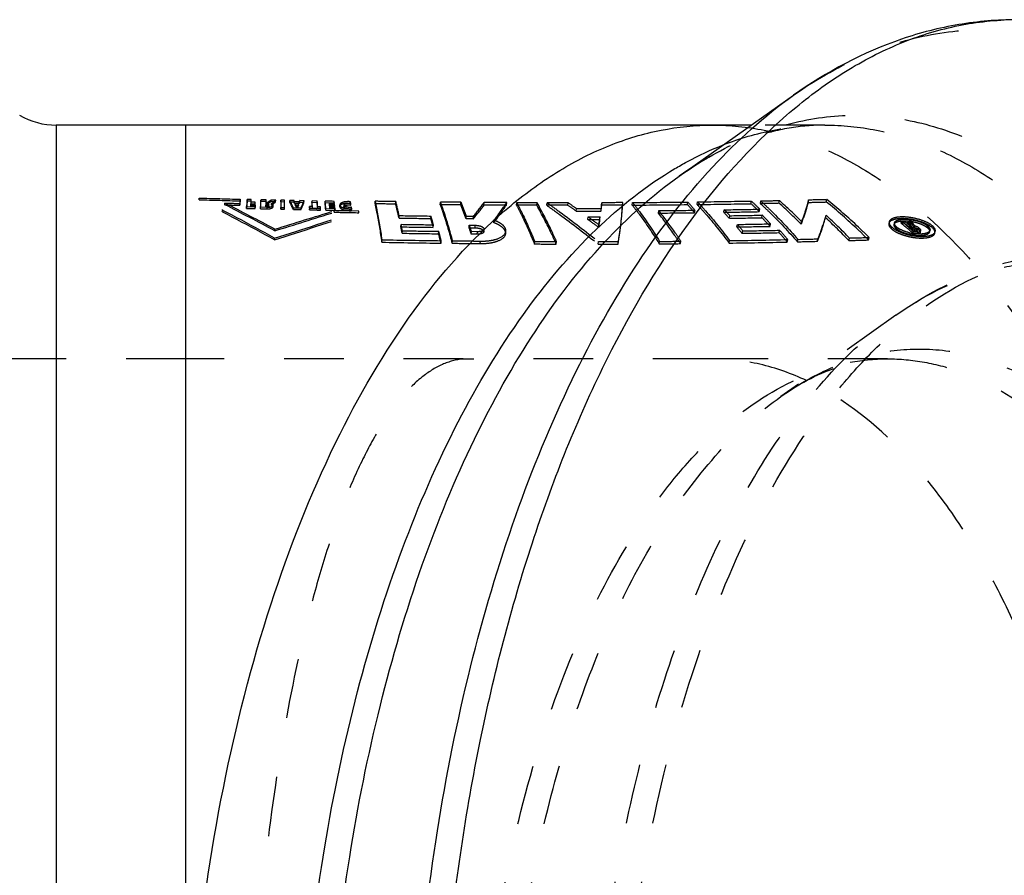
# Model space of a CAD drawing. Header units: millimetres. Extents: x 288 to 710, y 372 to 633.
# Tile 4 of 12: x 434 to 541, y 532 to 625. Entities that reach past the tile are written whole.
import ezdxf

# ---------------------------------------------------------------- set-up
doc = ezdxf.new("R2010")
doc.units = ezdxf.units.MM
doc.header["$LTSCALE"] = 65.185185
doc.linetypes.add('HIDDEN', pattern=[0.2, 0.1, -0.1])
doc.layers.add('KOERPER', color=7, linetype='CONTINUOUS')
doc.layers.add('KONST.EL_MIT_GEO', color=7, linetype='CONTINUOUS')

msp = doc.modelspace()

# ---------------------------------------------------------------- linework, layer by layer
at = {"layer": 'KOERPER', "color": 7, "linetype": 'Continuous'}
for p, q in [((505.87, 608.32), (518.34, 617.14)), ((513.74, 613.88), (437.89, 613.88)), ((452.02, 383.88), (452.02, 613.88))]:
    msp.add_line(p, q, dxfattribs=at)
at = {"layer": 'KOERPER', "color": 8, "linetype": 'HIDDEN'}
for p, q in [((521.75, 613.88), (513.74, 613.88)), ((452.02, 588.38), (429.98, 588.38)), ((528.6, 588.38), (509.52, 588.38))]:
    msp.add_line(p, q, dxfattribs=at)
for centre, radius, start, end in [((460.62, -8330.05), 8918.44, 89.860742, 90.055236), ((501.99, -6868.52), 7456.9, 89.942151, 90.151298)]:
    msp.add_arc(centre, radius, start, end, dxfattribs=at)
at = {"layer": 'KOERPER', "color": 7, "linetype": 'Continuous'}
msp.add_open_spline([(452.02, 498.88), (452.02, 506.37), (452.73, 521.14), (455.93, 542.56), (461.13, 562.35), (468.14, 579.77), (476.7, 594.21), (485.25, 603.66), (492.62, 609), (498.14, 611.8), (503.79, 613.5), (507.63, 613.88), (509.52, 613.88)], degree=3, knots=[0, 0, 0, 0, 0.161441, 0.318262, 0.46617, 0.601552, 0.721914, 0.8265, 0.873454, 0.917454, 0.959299, 1, 1, 1, 1], dxfattribs=at)
at = {"layer": 'KOERPER', "color": 8, "linetype": 'HIDDEN'}
for points, knots in [([(509.52, 613.88), (511.41, 613.88), (515.24, 613.5), (520.9, 611.8), (526.41, 609), (533.79, 603.66), (542.33, 594.21), (550.9, 579.77), (557.9, 562.35), (563.1, 542.56), (566.3, 521.14), (567.02, 506.37), (567.02, 498.88)], [0, 0, 0, 0, 0.040701, 0.082546, 0.126546, 0.1735, 0.278086, 0.398448, 0.53383, 0.681738, 0.838559, 1, 1, 1, 1]), ([(482.3, 588.36), (481.52, 588.3), (479.87, 587.84), (477.58, 586.35), (475.37, 584.09), (473.25, 581.07), (471.2, 577.31), (469.26, 572.83), (467.43, 567.66), (465.07, 559.55), (462.61, 548.01), (460.47, 532.76), (459.15, 516.17), (458.7, 498.88), (459.15, 481.59), (460.47, 465), (462.61, 449.76), (465.07, 438.21), (467.43, 430.11), (469.26, 424.94), (471.2, 420.46), (473.25, 416.7), (475.37, 413.68), (477.58, 411.41), (479.87, 409.92), (481.52, 409.47), (482.3, 409.4)], [0, 0, 0, 0, 0.012228, 0.026008, 0.042201, 0.06128, 0.083476, 0.10886, 0.137396, 0.168971, 0.240467, 0.321355, 0.408935, 0.5, 0.591065, 0.678645, 0.759533, 0.831029, 0.862604, 0.89114, 0.916524, 0.93872, 0.957799, 0.973992, 0.987772, 1, 1, 1, 1]), ([(519.76, 586.01), (518.14, 586.77), (514.79, 587.97), (511.25, 588.38), (509.52, 588.38)], [0, 0, 0, 0, 0.509425, 1, 1, 1, 1]), ([(550.79, 533.48), (549.49, 539.7), (547.01, 548.68), (542.44, 559.8), (538.65, 567.09), (534.45, 573.45), (528.66, 580.26), (523.45, 584.27), (519.76, 586.01)], [0, 0, 0, 0, 0.302894, 0.442712, 0.573381, 0.694325, 0.805429, 1, 1, 1, 1])]:
    msp.add_open_spline(points, degree=3, knots=knots, dxfattribs=at)
at = {"layer": 'KONST.EL_MIT_GEO', "color": 7, "linetype": 'Continuous'}
for p, q in [((518.34, 617.14), (518.34, 617.14)), ((437.89, 613.88), (437.89, 383.88))]:
    msp.add_line(p, q, dxfattribs=at)
at = {"layer": 'KONST.EL_MIT_GEO', "color": 8, "linetype": 'HIDDEN'}
for p, q in [((453.49, 605.74), (453.49, 605.92)), ((456.28, 605.19), (456.28, 605.37)), ((457.9, 605.14), (457.91, 605.33)), ((457.95, 605.61), (457.95, 605.8)), ((458.71, 605.59), (458.64, 604.8)), ((458.64, 604.8), (458.65, 604.99)), ((458.65, 604.99), (459.61, 604.96)), ((458.71, 605.59), (458.71, 605.78)), ((459.17, 605.77), (458.71, 605.78)), ((459.16, 605.58), (458.71, 605.59)), ((459.12, 604.97), (459.14, 605.47)), ((459.12, 605.15), (459.13, 605.3)), ((459.34, 605.14), (459.12, 605.15)), ((459.12, 604.97), (459.13, 605.11)), ((459.62, 604.95), (459.12, 604.97)), ((459.13, 605.3), (459.59, 605.28)), ((459.13, 605.11), (459.59, 605.1)), ((459.14, 605.47), (459.17, 605.77)), ((459.14, 605.28), (459.16, 605.58)), ((459.6, 605.46), (459.14, 605.47)), ((459.6, 605.27), (459.14, 605.28)), ((459.16, 605.58), (459.17, 605.77)), ((459.62, 605.14), (459.34, 605.14)), ((459.59, 605.1), (459.6, 605.46)), ((459.59, 605.28), (459.6, 605.46)), ((459.59, 605.1), (459.6, 605.27)), ((459.6, 604.78), (459.62, 605.14)), ((459.6, 604.78), (459.62, 604.95)), ((459.61, 604.96), (459.62, 605.14)), ((460.18, 604.76), (460.18, 604.95)), ((460.18, 604.95), (460.9, 604.93)), ((460.22, 605.55), (460.23, 605.74)), ((460.79, 605.54), (460.22, 605.55)), ((460.79, 605.72), (460.23, 605.74)), ((460.77, 604.92), (460.78, 605.43)), ((460.77, 605.11), (460.78, 605.25)), ((460.9, 605.1), (460.77, 605.11)), ((460.77, 605.07), (460.9, 605.06)), ((460.77, 604.92), (460.77, 605.07)), ((460.78, 605.43), (460.79, 605.72)), ((460.78, 605.24), (460.79, 605.54)), ((460.95, 605.42), (460.78, 605.43)), ((460.78, 605.25), (460.91, 605.25)), ((460.94, 605.24), (460.78, 605.24)), ((460.79, 605.54), (460.79, 605.72)), ((460.89, 604.74), (460.91, 605.25)), ((461.32, 605.53), (460.94, 605.24)), ((460.94, 605.24), (460.95, 605.42)), ((460.99, 605.45), (460.95, 605.42)), ((461.07, 605.52), (460.99, 605.45)), ((461.33, 605.71), (461.07, 605.52)), ((461.09, 604.99), (461.1, 605.17)), ((461.32, 605.53), (461.33, 605.71)), ((461.82, 605.51), (461.32, 605.53)), ((461.83, 605.7), (461.33, 605.71)), ((461.36, 605.34), (461.83, 605.7)), ((461.36, 605.16), (461.82, 605.51)), ((461.36, 605.16), (461.36, 605.34)), ((461.55, 604.97), (461.55, 605.16)), ((461.82, 605.51), (461.83, 605.7)), ((462.39, 605.5), (462.4, 605.69)), ((462.4, 605.69), (462.39, 604.89)), ((462.39, 605.5), (462.39, 604.71)), ((462.79, 605.49), (462.39, 605.5)), ((462.8, 605.68), (462.4, 605.69)), ((462.79, 605.49), (462.8, 605.68)), ((463.36, 605.48), (463.37, 605.66)), ((463.82, 605.47), (463.36, 605.48)), ((463.62, 605.66), (463.37, 605.66)), ((463.83, 605.65), (463.62, 605.66)), ((463.82, 605.47), (463.83, 605.65)), ((463.89, 605.34), (463.82, 605.47)), ((463.83, 605.64), (463.83, 605.65)), ((463.89, 605.52), (463.83, 605.64)), ((463.89, 605.34), (463.89, 605.52)), ((463.95, 605.52), (463.89, 605.52)), ((464.41, 605.33), (463.89, 605.34)), ((464.18, 605.52), (463.95, 605.52)), ((463.97, 605.16), (463.98, 605.35)), ((463.97, 605.16), (464.33, 605.16)), ((463.98, 605.35), (464.34, 605.34)), ((464, 605.31), (463.98, 605.35)), ((464.14, 605.03), (464.11, 605.1)), ((464.14, 604.84), (464.14, 605.03)), ((464.21, 605.02), (464.14, 605.03)), ((464.41, 605.51), (464.18, 605.52)), ((464.33, 605.16), (464.2, 604.84)), ((464.2, 604.84), (464.21, 605.02)), ((464.22, 605.06), (464.21, 605.02)), ((464.3, 605.24), (464.22, 605.06)), ((464.34, 605.34), (464.3, 605.24)), ((464.33, 605.16), (464.34, 605.34)), ((464.41, 605.33), (464.41, 605.51)), ((464.46, 605.45), (464.46, 605.64)), ((464.93, 605.63), (464.46, 605.64)), ((464.92, 605.44), (464.46, 605.45)), ((464.92, 605.44), (464.93, 605.63)), ((465.52, 604.81), (465.53, 605)), ((465.53, 605), (465.54, 604.82)), ((465.84, 604.99), (465.53, 605)), ((465.79, 605.42), (465.8, 605.61)), ((466.36, 605.41), (465.79, 605.42)), ((466.36, 605.6), (465.8, 605.61)), ((465.83, 604.8), (465.84, 604.99)), ((466.36, 605.41), (466.36, 605.6)), ((466.4, 604.79), (466.41, 604.98)), ((466.72, 604.97), (466.41, 604.98)), ((466.71, 604.79), (466.72, 604.97)), ((466.73, 604.79), (466.72, 604.97)), ((467.23, 605.4), (467.23, 605.58)), ((467.45, 605.58), (467.23, 605.58)), ((468.21, 605.38), (467.23, 605.4)), ((468, 605.57), (467.45, 605.58)), ((467.7, 605.21), (467.71, 605.4)), ((467.7, 605.21), (468.23, 605.2)), ((467.71, 605.09), (467.7, 605.21)), ((467.71, 605.4), (468.24, 605.39)), ((467.71, 605.39), (467.71, 605.4)), ((467.72, 605.27), (467.71, 605.39)), ((467.71, 605.09), (467.72, 605.27)), ((468.24, 605.07), (467.71, 605.09)), ((467.78, 605.27), (467.72, 605.27)), ((467.73, 604.91), (467.74, 605.1)), ((467.74, 605.1), (468.27, 605.08)), ((467.75, 604.95), (467.74, 605.1)), ((467.74, 604.76), (467.75, 604.95)), ((467.99, 604.94), (467.75, 604.95)), ((467.96, 605.27), (467.78, 605.27)), ((468.01, 605.26), (467.96, 605.27)), ((468.05, 604.94), (467.99, 604.94)), ((468.22, 605.56), (468, 605.57)), ((468.25, 605.26), (468.01, 605.26)), ((468.29, 604.94), (468.05, 604.94)), ((468.21, 605.38), (468.22, 605.56)), ((468.23, 605.2), (468.21, 605.38)), ((468.22, 605.54), (468.22, 605.56)), ((468.24, 605.39), (468.22, 605.54)), ((468.23, 605.2), (468.24, 605.39)), ((468.24, 605.07), (468.25, 605.26)), ((468.26, 604.9), (468.24, 605.07)), ((468.25, 605.24), (468.25, 605.26)), ((468.26, 605.22), (468.25, 605.24)), ((468.27, 605.08), (468.26, 605.22)), ((468.26, 604.9), (468.27, 605.08)), ((468.28, 604.75), (468.29, 604.94)), ((468.29, 604.92), (468.29, 604.94)), ((468.83, 605.18), (468.82, 605)), ((468.82, 604.98), (468.83, 605.16)), ((468.82, 605), (468.82, 604.98)), ((468.82, 604.98), (468.83, 604.96)), ((468.83, 605.18), (468.83, 605.16)), ((468.83, 605.16), (468.83, 605.15)), ((468.83, 604.96), (468.83, 605.15)), ((469.29, 605.17), (469.28, 604.95)), ((469.28, 604.97), (469.28, 604.98)), ((469.28, 604.95), (469.28, 604.97)), ((469.29, 605.15), (469.29, 605.17)), ((469.29, 605.14), (469.29, 605.15)), ((470, 605.33), (470.01, 605.52)), ((470.03, 605.16), (470, 605.33)), ((470.04, 605.34), (470.01, 605.52)), ((470.03, 605.16), (470.04, 605.34)), ((472.67, 605.3), (472.68, 605.57)), ((474.92, 605.26), (474.94, 605.54)), ((479.79, 605.2), (479.81, 605.48)), ((482.03, 605.18), (482.05, 605.46)), ((484.56, 605.16), (484.59, 605.44)), ((487.01, 605.14), (487.04, 605.42)), ((488.12, 605.14), (488.14, 605.42)), ((490.32, 605.13), (490.35, 605.41)), ((491.42, 605.13), (491.45, 605.41)), ((493.72, 605.13), (493.75, 605.41)), ((497.4, 605.14), (497.44, 605.41)), ((499.67, 605.15), (499.71, 605.42)), ((500.75, 605.15), (500.78, 605.43)), ((506.77, 605.21), (506.81, 605.49)), ((507.82, 605.22), (507.86, 605.5)), ((513.69, 605.31), (513.74, 605.59)), ((514.72, 605.33), (514.76, 605.61)), ((516.75, 605.38), (516.8, 605.65)), ((519.93, 605.45), (519.97, 605.73)), ((521.91, 605.5), (521.96, 605.78)), ((458.64, 604.8), (459.6, 604.78)), ((460.18, 604.76), (460.89, 604.74)), ((460.9, 604.92), (460.77, 604.92)), ((462.39, 604.71), (462.39, 604.89)), ((462.39, 604.89), (462.8, 604.88)), ((462.39, 604.71), (462.79, 604.7)), ((462.79, 604.7), (462.8, 604.88)), ((463.76, 604.67), (463.76, 604.86)), ((463.76, 604.86), (464.6, 604.84)), ((463.76, 604.67), (464.6, 604.66)), ((464.2, 604.84), (464.14, 604.84)), ((464.6, 604.66), (464.6, 604.84)), ((465.52, 604.81), (465.53, 604.63)), ((465.83, 604.8), (465.52, 604.81)), ((465.53, 604.63), (465.54, 604.82)), ((466.71, 604.79), (466.4, 604.79)), ((466.72, 604.61), (466.71, 604.79)), ((466.72, 604.61), (466.73, 604.79)), ((467.3, 604.6), (467.31, 604.78)), ((467.3, 604.6), (468.3, 604.58)), ((467.31, 604.78), (468.31, 604.76)), ((467.73, 604.91), (468.26, 604.9)), ((467.74, 604.76), (467.73, 604.91)), ((468.28, 604.75), (467.74, 604.76)), ((468.21, 604.37), (468.21, 604.55)), ((468.3, 604.55), (468.21, 604.55)), ((468.3, 604.58), (468.28, 604.75)), ((468.3, 604.84), (468.29, 604.92)), ((468.31, 604.76), (468.3, 604.84)), ((468.3, 604.58), (468.31, 604.76)), ((470.9, 604.5), (470.01, 604.52)), ((470.09, 604.73), (470.1, 604.92)), ((470.12, 604.55), (470.09, 604.73)), ((470.13, 604.73), (470.1, 604.92)), ((470.12, 604.55), (470.13, 604.73)), ((470.89, 604.32), (470.9, 604.5)), ((475.29, 603.73), (475.3, 604.01)), ((478.76, 603.69), (478.78, 603.96)), ((482.61, 603.64), (482.63, 603.92)), ((483.42, 603.91), (482.63, 603.92)), ((483.39, 603.64), (483.42, 603.91)), ((494.62, 604.5), (494.65, 604.78)), ((495.91, 603.59), (495.94, 603.86)), ((497.21, 603.59), (497.24, 603.87)), ((497.33, 604.51), (497.37, 604.79)), ((503.6, 604.28), (503.64, 604.56)), ((507.55, 604.33), (507.59, 604.6)), ((510.74, 604.37), (510.79, 604.64)), ((511.34, 603.72), (511.38, 603.99)), ((514.6, 604.44), (514.65, 604.71)), ((514.88, 603.78), (514.93, 604.06)), ((521.84, 603.77), (521.89, 604.05)), ((475.49, 602.78), (475.51, 603.05)), ((479.03, 602.73), (479.05, 603)), ((483.39, 603.64), (482.61, 603.64)), ((482.94, 602.69), (482.96, 602.96)), ((482.96, 602.96), (483.61, 602.95)), ((483.59, 602.68), (483.61, 602.95)), ((485.64, 603.23), (485.66, 603.5)), ((497.07, 602.74), (497.11, 603.01)), ((512.16, 602.77), (512.21, 603.04)), ((515.78, 602.84), (515.83, 603.11)), ((519.17, 603.08), (519.22, 603.36)), ((528.78, 603.34), (528.74, 603.15)), ((529.36, 603.22), (529.32, 603.04)), ((530.08, 603.19), (530.12, 603.37)), ((530.42, 603.2), (530.08, 603.19)), ((530.46, 603.38), (530.12, 603.37)), ((530.42, 603.2), (530.46, 603.38)), ((530.52, 603.33), (530.46, 603.38)), ((530.58, 603.27), (530.52, 603.33)), ((530.81, 603.21), (530.85, 603.4)), ((531.15, 603.23), (530.81, 603.21)), ((531.19, 603.41), (530.85, 603.4)), ((530.9, 603.01), (530.87, 603.03)), ((530.96, 602.95), (530.9, 603.01)), ((531.03, 602.9), (530.96, 602.95)), ((530.99, 602.72), (531.03, 602.9)), ((531.2, 602.91), (531.03, 602.9)), ((531.15, 603.23), (531.19, 603.41)), ((531.15, 602.72), (531.2, 602.91)), ((531.23, 603.35), (531.19, 603.41)), ((531.58, 602.86), (531.49, 602.98)), ((531.54, 602.68), (531.58, 602.86)), ((533.44, 602.73), (533.48, 602.91)), ((461.73, 602.35), (461.74, 602.53)), ((475.64, 602.09), (475.66, 602.35)), ((479.61, 602.03), (479.64, 602.3)), ((482.94, 602.69), (483.59, 602.68)), ((483.17, 601.99), (483.2, 602.26)), ((483.83, 601.98), (483.17, 601.99)), ((483.85, 602.25), (483.2, 602.26)), ((483.83, 601.98), (483.85, 602.25)), ((484.55, 602.25), (484.57, 602.52)), ((486.93, 602.03), (486.95, 602.3)), ((499.38, 602.16), (499.41, 602.36)), ((512.75, 602.07), (512.8, 602.34)), ((516.77, 602.15), (516.82, 602.42)), ((529.04, 602.57), (529.08, 602.75)), ((531.15, 602.72), (530.98, 602.72)), ((531.17, 602.56), (531.22, 602.74)), ((531.17, 602.56), (531.34, 602.56)), ((531.22, 602.74), (531.39, 602.74)), ((531.26, 602.7), (531.22, 602.74)), ((531.3, 602.66), (531.26, 602.7)), ((531.34, 602.56), (531.39, 602.74)), ((531.4, 602.05), (531.44, 602.23)), ((531.4, 602.05), (531.91, 602.07)), ((531.44, 602.23), (531.95, 602.25)), ((531.51, 602.48), (531.47, 602.52)), ((531.59, 602.41), (531.51, 602.48)), ((531.55, 602.23), (531.59, 602.41)), ((531.72, 602.23), (531.55, 602.23)), ((531.71, 602.41), (531.59, 602.41)), ((531.76, 602.41), (531.71, 602.41)), ((531.72, 602.23), (531.76, 602.41)), ((531.8, 602.32), (531.84, 602.5)), ((531.82, 602.28), (531.86, 602.46)), ((531.91, 602.07), (531.95, 602.25)), ((531.95, 602.5), (531.99, 602.68)), ((532.01, 602.66), (531.99, 602.68)), ((532.14, 602.34), (532.18, 602.52)), ((532.21, 602.19), (532.25, 602.37)), ((533.18, 602.23), (533.23, 602.41)), ((533.77, 602.1), (533.81, 602.27)), ((461.7, 601.37), (461.71, 601.55)), ((473.41, 601.11), (473.42, 601.37)), ((479.88, 601), (479.9, 601.27)), ((481.09, 600.99), (481.11, 601.25)), ((484.16, 600.95), (484.19, 601.22)), ((490.07, 600.91), (490.1, 601.18)), ((492.45, 600.9), (492.48, 601.17)), ((497.02, 600.9), (497.06, 601.17)), ((499.19, 600.9), (499.23, 601.17)), ((503.69, 600.93), (503.73, 601.2)), ((506, 600.95), (506.04, 601.21)), ((511.32, 601.01), (511.37, 601.28)), ((517.66, 601.13), (517.71, 601.39)), ((518.76, 601.15), (518.82, 601.42)), ((520.95, 601.2), (521.01, 601.47)), ((524.38, 601.29), (524.44, 601.56)), ((526.52, 601.36), (526.58, 601.63)), ((529.51, 593.14), (516.97, 584.27))]:
    msp.add_line(p, q, dxfattribs=at)
at = {"layer": 'KONST.EL_MIT_GEO', "color": 7, "linetype": 'Continuous'}
msp.add_arc((437.89, 621.88), 8, 240, 270, dxfattribs=at)
at = {"layer": 'KONST.EL_MIT_GEO', "color": 8, "linetype": 'HIDDEN'}
for centre, radius, start, end in [((249.07, 211.48), 444.27, 61.4048, 62.6054), ((497.48, 2092.41), 1487.14, 268.30501, 268.47717), ((250.01, 212.6), 442.67, 61.4312, 62.6352), ((497.46, 2093.47), 1488.38, 268.30715, 268.47907), ((247.09, 197.4), 458.48, 62.0842, 62.8531), ((247.91, 198.32), 457.13, 62.1108, 62.8814), ((668.61, 584.28), 211.74, 174.2169, 174.3444), ((668.99, 584.42), 212.11, 174.2169, 174.3444), ((132.12, 622.37), 328.53, 356.96, 357.0984), ((131.28, 622.3), 329.37, 356.9476, 357.0854), ((293.85, 605), 168.94, 359.8982, 0.1675), ((293.9, 605.15), 168.9, 359.9097, 0.1795), ((372.74, 560.2), 101.3, 26.0436, 26.5507), ((372.52, 560.31), 101.54, 26.0253, 26.532), ((374.75, 560.15), 99.94, 26.5645, 26.7716), ((374.76, 560.37), 99.92, 26.592, 26.7302), ((517.52, 583.42), 57.52, 157.2792, 157.4161), ((517.43, 583.27), 57.43, 157.2792, 157.416), ((281.36, 593.38), 184.83, 3.5428, 3.7355), ((281.04, 593.55), 185.15, 3.5428, 3.7355), ((299.98, 593.19), 166.85, 4.0525, 4.2667), ((300.27, 593.02), 166.55, 4.0526, 4.2667), ((325.53, 592.12), 142.34, 5.1029, 5.4263), ((325.76, 591.96), 142.1, 5.1029, 5.4263), ((469.76, 602.9), 2.63, 84.567, 89.4934), ((414.71, 590.08), 62.1, 12.7026, 14.1524), ((414.6, 590.31), 62.23, 12.712, 14.1624), ((432.33, 585.58), 53.42, 19.758, 21.5181), ((432.22, 585.81), 53.57, 19.758, 21.5181), ((386.36, 679.46), 123.15, 321.9924, 322.8861), ((386.88, 679.14), 122.39, 322.0714, 322.972), ((400.06, 665.98), 106.12, 323.7486, 325.021), ((400.44, 665.81), 105.58, 323.8289, 325.1099), ((433.05, 516.8), 107.16, 54.9278, 55.5124), ((432.92, 516.95), 107.35, 54.8992, 55.4839), ((467.27, 608.15), 30.28, 353.1013, 354.292), ((467.29, 608.38), 30.3, 353.1831, 354.3763), ((493.61, 1705.44), 1100.31, 270.37179, 270.68535), ((493.64, 1704.38), 1098.97, 270.37249, 270.68662), ((474.3, 575.66), 43.9, 40.762, 42.3013), ((474.25, 575.86), 44.01, 40.762, 42.3012), ((494.4, 1643.88), 1038.75, 270.73997, 271.06416), ((494.43, 1642.85), 1037.43, 270.74138, 271.06616), ((481.75, 571.42), 46.58, 45.1422, 46.6935), ((481.71, 571.61), 46.7, 45.1422, 46.6935), ((495.17, 1602.81), 997.66, 271.12261, 271.23937), ((495.2, 1601.77), 996.35, 271.12477, 271.24177), ((481.38, 565.61), 53.22, 44.7574, 48.3442), ((481.33, 565.79), 53.35, 44.7514, 48.3383), ((496.33, 1553.15), 948, 271.4264, 271.54636), ((496.36, 1552.13), 946.69, 271.42918, 271.54938), ((-190.47, 2653.19), 2152.97, 287.63294, 287.88969), ((-186.59, 2638.67), 2137.79, 287.65345, 287.91217), ((-318.68, 3112.95), 2629.1, 287.2678, 287.41555), ((-312.42, 3089.87), 2605.04, 287.28815, 287.43735), ((495.55, 1957.17), 1353.07, 268.84194, 268.95566), ((469.92, 606.44), 1.53, 263.1356, 266.5848), ((495, 1891.27), 1287.41, 269.12333, 269.27814), ((410.25, 584.27), 71.3, 15.2349, 16.032), ((493.57, 1764.76), 1160.26, 270.05183, 270.18575), ((493.6, 1763.72), 1158.94, 270.05193, 270.18609), ((424.16, 504.67), 122.44, 53.4292, 54.1069), ((458.87, 609.51), 38.78, 350.3499, 351.6345), ((494.18, 1685.29), 1081.05, 270.49893, 270.70842), ((494.21, 1684.3), 1079.79, 270.49986, 270.70977), ((495.02, 1624.13), 1019.88, 270.88368, 271.10029), ((475.93, 572.07), 47.49, 41.7952, 42.8538), ((495.05, 1623.16), 1018.64, 270.88533, 271.1024), ((475.88, 572.26), 47.62, 41.7952, 42.8538), ((495.52, 1608.15), 1004.28, 270.90489, 271.10758), ((477.91, 568.33), 51.45, 42.5333, 43.9869), ((481.57, 560.17), 59.59, 43.9962, 47.4178), ((494.97, 1892.38), 1288.79, 269.12494, 269.27944), ((383.91, 583.81), 93.6, 11.4248, 11.8624), ((495.54, 1873.33), 1270.43, 269.09671, 269.25623), ((410.41, 584.04), 71.12, 15.2349, 16.032), ((419.1, 581.32), 67.43, 18.0867, 18.7163), ((424.31, 504.55), 122.21, 53.4578, 54.1355), ((458.86, 609.29), 38.78, 350.2742, 351.556), ((495.49, 1609.06), 1005.47, 270.90319, 271.10556), ((495.96, 1600.04), 997.4, 270.93109, 271.13862), ((495.99, 1599.19), 996.28, 270.93278, 271.14075), ((471.85, 568.63), 53.04, 39.4652, 40.4525), ((477.96, 568.15), 51.32, 42.5333, 43.9869), ((481.62, 560), 59.44, 44.0026, 47.4242), ((488.21, 553.43), 65.03, 48.3833, 49.9179), ((488.18, 553.54), 65.14, 48.3786, 49.9133), ((491.61, 556.75), 60.52, 49.419, 50.1241), ((491.61, 556.88), 60.6, 49.6123, 49.9675), ((502.83, 582.99), 34.53, 34.8696, 35.8647), ((502.81, 583.12), 34.6, 34.8844, 35.8793), ((503.12, 582.76), 34.7, 35.0309, 36.1366), ((503.3, 583.03), 34.54, 35.6594, 36.0295), ((503.02, 582.83), 34.89, 35.2917, 35.6594), ((531.23, 601.41), 1.49, 74.0249, 76.2971), ((384.13, 583.59), 93.36, 11.4248, 11.8624), ((495.51, 1874.36), 1271.74, 269.09832, 269.25759), ((495.87, 1861.61), 1259.69, 269.07995, 269.26071), ((495.9, 1860.63), 1258.44, 269.07829, 269.25941), ((397.66, 580.21), 84.8, 14.1918, 14.9064), ((397.47, 580.42), 85.02, 14.1918, 14.9064), ((419.24, 581.11), 67.26, 18.0867, 18.7163), ((454.64, 608.45), 45.18, 350.3839, 351.9918), ((454.49, 608.69), 45.36, 350.4553, 351.9775), ((471.91, 568.44), 52.9, 39.4653, 40.4525), ((496.48, 1584.14), 982.2, 270.94919, 271.18365), ((496.52, 1583.32), 981.12, 270.95093, 271.18577), ((474.5, 564.28), 56.75, 40.487, 41.8531), ((474.44, 564.45), 56.9, 40.487, 41.8531), ((532.21, 607.23), 5.24, 256.6846, 261.3862), ((490.69, 555.61), 61.99, 48.7654, 49.2285), ((490.69, 555.74), 62.06, 48.9198, 49.1257), ((532.2, 607.17), 5.18, 261.368, 263.7212), ((491.05, 555.41), 62.14, 49.019, 49.2505), ((491.02, 555.51), 62.25, 49.019, 49.2487), ((531.51, 602.07), 0.776, 58.1823, 61.4702), ((491.38, 555.13), 62.36, 49.1911, 49.4225), ((491.34, 555.21), 62.49, 49.1912, 49.3968), ((496.56, 1858.32), 1257.43, 268.94478, 269.2397), ((496.6, 1857.39), 1256.23, 268.94291, 269.23834), ((496, 1816.41), 1215.51, 269.29704, 269.44212), ((496.04, 1815.53), 1214.36, 269.29579, 269.44113), ((495.57, 1758.5), 1157.6, 269.72748, 269.84521), ((495.61, 1757.66), 1156.49, 269.72719, 269.84489), ((495.81, 1660.6), 1059.7, 270.42606, 270.55077), ((495.85, 1659.81), 1058.65, 270.42683, 270.55175), ((496.73, 1589), 988.1, 270.84614, 271.21382), ((496.76, 1588.24), 987.07, 270.84766, 271.21604), ((497.74, 1540.02), 939.1, 271.28241, 271.41624), ((497.78, 1539.26), 938.08, 271.28474, 271.41883), ((499.05, 1490.94), 890.01, 271.6309, 271.76878), ((499.09, 1490.19), 888.99, 271.63389, 271.77204)]:
    msp.add_arc(centre, radius, start, end, dxfattribs=at)
at = {"layer": 'KONST.EL_MIT_GEO', "color": 7, "linetype": 'Continuous'}
for points, knots in [([(479.46, 498.88), (479.46, 507.01), (480.23, 523.04), (483.66, 546.31), (489.23, 567.85), (496.74, 586.9), (505.94, 602.77), (515.13, 613.28), (523.07, 619.33), (529.02, 622.59), (535.12, 624.67), (539.29, 625.26), (541.34, 625.35)], [0, 0, 0, 0, 0.160666, 0.31686, 0.464416, 0.599804, 0.720548, 0.825787, 0.873079, 0.917357, 0.959349, 1, 1, 1, 1]), ([(542.71, 625.38), (540.59, 625.38), (536.31, 625.02), (527.86, 622.85), (521.96, 619.69), (518.34, 617.14)], [0, 0, 0, 0, 0.244157, 0.490749, 1, 1, 1, 1]), ([(476.53, 498.88), (476.53, 511.58), (477.94, 530.42), (482.76, 554.5), (487.64, 571.01), (493.72, 585.85), (500.86, 598.69), (508.92, 609.23), (515.14, 614.87), (518.34, 617.14)], [0, 0, 0, 0, 0.29464, 0.435625, 0.569188, 0.69341, 0.806889, 0.908965, 1, 1, 1, 1]), ([(505.4, 609.14), (505.83, 609.39), (507.54, 610.36), (509.32, 611.2), (510.68, 611.73)], [0, 0, 0, 0, 0.255496, 1, 1, 1, 1]), ([(464.25, 498.88), (464.25, 505.01), (464.73, 517.14), (466.89, 534.94), (470.43, 551.83), (475.26, 567.39), (481.26, 581.22), (488.29, 593.01), (496.2, 602.46), (502.29, 607.29), (505.4, 609.14)], [0, 0, 0, 0, 0.150648, 0.298407, 0.440536, 0.574555, 0.698425, 0.810742, 0.911008, 1, 1, 1, 1]), ([(467.18, 498.88), (467.18, 510.64), (468.48, 528.06), (472.94, 550.35), (477.46, 565.63), (483.08, 579.36), (489.69, 591.24), (497.15, 601), (502.9, 606.22), (505.87, 608.32)], [0, 0, 0, 0, 0.294641, 0.435626, 0.569189, 0.69341, 0.806889, 0.908965, 1, 1, 1, 1])]:
    msp.add_open_spline(points, degree=3, knots=knots, dxfattribs=at)
at = {"layer": 'KONST.EL_MIT_GEO', "color": 8, "linetype": 'HIDDEN'}
for points, knots in [([(518.34, 617.14), (520.6, 618.73), (525.26, 621.46), (532.78, 623.95), (540.43, 624.6), (548.06, 623.37), (555.51, 620.33), (562.68, 615.55), (569.46, 609.13), (575.8, 601.17), (581.61, 591.78), (586.81, 581.08), (591.35, 569.23), (596.52, 551.76), (600.82, 528.21), (601.96, 508.79), (601.96, 498.88)], [0, 0, 0, 0, 0.047638, 0.092223, 0.135299, 0.178655, 0.224035, 0.272861, 0.326108, 0.384312, 0.447634, 0.515943, 0.588878, 0.665905, 0.829361, 1, 1, 1, 1]), ([(505.87, 608.32), (507.96, 609.79), (512.27, 612.32), (519.22, 614.62), (526.31, 615.22), (533.37, 614.09), (540.26, 611.27), (546.89, 606.85), (553.17, 600.91), (559.04, 593.54), (564.41, 584.85), (569.23, 574.95), (573.43, 563.98), (578.21, 547.82), (582.19, 526.02), (583.25, 508.05), (583.25, 498.88)], [0, 0, 0, 0, 0.047638, 0.092223, 0.135299, 0.178655, 0.224035, 0.272861, 0.326109, 0.384312, 0.447634, 0.515943, 0.588878, 0.665905, 0.829361, 1, 1, 1, 1]), ([(521.75, 613.88), (520.45, 613.88), (517.79, 613.65), (512.27, 612.21), (508.35, 610.07), (505.87, 608.32)], [0, 0, 0, 0, 0.228166, 0.466428, 1, 1, 1, 1]), ([(510.68, 611.73), (512.47, 612.43), (516.11, 613.51), (519.89, 613.88), (521.75, 613.88)], [0, 0, 0, 0, 0.506741, 1, 1, 1, 1]), ([(521.75, 613.88), (523.64, 613.88), (527.48, 613.5), (533.13, 611.8), (538.65, 609), (546.02, 603.66), (554.56, 594.21), (563.13, 579.77), (570.14, 562.35), (575.33, 542.56), (578.53, 521.14), (579.25, 506.37), (579.25, 498.88)], [0, 0, 0, 0, 0.040701, 0.082546, 0.126546, 0.173501, 0.278087, 0.398449, 0.53383, 0.681739, 0.83856, 1, 1, 1, 1]), ([(460.89, 604.74), (461.05, 604.74), (461.26, 604.75), (461.55, 604.89), (461.55, 604.97)], [0, 0, 0, 0, 0.634597, 1, 1, 1, 1]), ([(460.9, 604.93), (461.05, 604.92), (461.27, 604.93), (461.55, 605.07), (461.55, 605.16)], [0, 0, 0, 0, 0.640463, 1, 1, 1, 1]), ([(461.05, 605.13), (461.04, 605.12), (460.99, 605.11), (460.94, 605.1), (460.9, 605.1)], [0, 0, 0, 0, 0.217856, 1, 1, 1, 1]), ([(460.9, 605.06), (460.95, 605.06), (461.01, 605.06), (461.09, 605.01), (461.09, 604.99)], [0, 0, 0, 0, 0.625547, 1, 1, 1, 1]), ([(461.09, 604.99), (461.09, 604.96), (461.01, 604.92), (460.94, 604.92), (460.9, 604.92)], [0, 0, 0, 0, 0.357761, 1, 1, 1, 1]), ([(460.91, 605.25), (460.95, 605.25), (461.02, 605.24), (461.1, 605.2), (461.1, 605.17)], [0, 0, 0, 0, 0.643252, 1, 1, 1, 1]), ([(461.1, 605.17), (461.1, 605.17), (461.09, 605.16), (461.09, 605.15), (461.08, 605.15)], [0, 0, 0, 0, 0.461719, 1, 1, 1, 1]), ([(461.53, 605.23), (461.52, 605.24), (461.47, 605.29), (461.41, 605.32), (461.36, 605.34)], [0, 0, 0, 0, 0.20437, 1, 1, 1, 1]), ([(461.55, 604.97), (461.55, 604.99), (461.52, 605.08), (461.43, 605.13), (461.36, 605.16)], [0, 0, 0, 0, 0.190239, 1, 1, 1, 1]), ([(464.6, 604.66), (464.62, 604.72), (464.73, 604.98), (464.84, 605.25), (464.92, 605.44)], [0, 0, 0, 0, 0.254125, 1, 1, 1, 1]), ([(470, 605.33), (469.86, 605.35), (469.59, 605.35), (469.22, 605.3), (468.94, 605.2), (468.83, 605.06), (468.82, 605)], [0, 0, 0, 0, 0.320082, 0.632761, 0.862011, 1, 1, 1, 1]), ([(469.02, 605.4), (468.99, 605.38), (468.91, 605.34), (468.83, 605.25), (468.83, 605.18)], [0, 0, 0, 0, 0.315059, 1, 1, 1, 1]), ([(468.83, 605.15), (468.84, 605.08), (468.99, 604.93), (469.42, 604.75), (469.83, 604.71), (470.13, 604.73)], [0, 0, 0, 0, 0.14991, 0.383594, 1, 1, 1, 1]), ([(468.83, 604.96), (468.83, 604.9), (468.97, 604.75), (469.4, 604.57), (469.82, 604.53), (470.12, 604.55)], [0, 0, 0, 0, 0.139709, 0.379238, 1, 1, 1, 1]), ([(469.78, 605.53), (469.64, 605.53), (469.38, 605.52), (469.12, 605.45), (469.02, 605.4)], [0, 0, 0, 0, 0.553369, 1, 1, 1, 1]), ([(469.28, 604.98), (469.28, 605.02), (469.36, 605.1), (469.53, 605.16), (469.77, 605.18), (469.94, 605.17), (470.03, 605.16)], [0, 0, 0, 0, 0.13481, 0.364209, 0.676421, 1, 1, 1, 1]), ([(470.09, 604.73), (469.92, 604.71), (469.66, 604.73), (469.38, 604.82), (469.29, 604.91), (469.28, 604.95)], [0, 0, 0, 0, 0.605399, 0.851858, 1, 1, 1, 1]), ([(469.29, 605.17), (469.29, 605.2), (469.37, 605.29), (469.55, 605.34), (469.78, 605.37), (469.95, 605.35), (470.04, 605.34)], [0, 0, 0, 0, 0.143007, 0.372174, 0.675717, 1, 1, 1, 1]), ([(469.29, 605.12), (469.29, 605.12), (469.29, 605.13), (469.29, 605.13), (469.29, 605.14)], [0, 0, 0, 0, 0.507125, 1, 1, 1, 1]), ([(469.74, 604.92), (469.64, 604.93), (469.48, 604.96), (469.32, 605.06), (469.29, 605.12)], [0, 0, 0, 0, 0.613818, 1, 1, 1, 1]), ([(472.67, 605.3), (472.73, 604.97), (473.01, 603.58), (473.24, 602.18), (473.41, 601.11)], [0, 0, 0, 0, 0.233181, 1, 1, 1, 1]), ([(472.68, 605.57), (472.75, 605.25), (473.03, 603.85), (473.26, 602.45), (473.42, 601.37)], [0, 0, 0, 0, 0.233182, 1, 1, 1, 1]), ([(479.79, 605.2), (479.9, 604.88), (480.38, 603.48), (480.79, 602.07), (481.09, 600.99)], [0, 0, 0, 0, 0.234528, 1, 1, 1, 1]), ([(479.81, 605.48), (479.92, 605.15), (480.4, 603.76), (480.82, 602.34), (481.11, 601.25)], [0, 0, 0, 0, 0.23453, 1, 1, 1, 1]), ([(488.12, 605.14), (488.29, 604.81), (488.99, 603.43), (489.62, 602.01), (490.07, 600.91)], [0, 0, 0, 0, 0.236311, 1, 1, 1, 1]), ([(488.14, 605.42), (488.31, 605.09), (489.01, 603.7), (489.65, 602.28), (490.1, 601.18)], [0, 0, 0, 0, 0.236311, 1, 1, 1, 1]), ([(492.45, 600.9), (492.28, 601.28), (491.62, 602.71), (490.9, 604.12), (490.32, 605.13)], [0, 0, 0, 0, 0.263233, 1, 1, 1, 1]), ([(492.48, 601.17), (492.31, 601.55), (491.65, 602.98), (490.93, 604.39), (490.35, 605.41)], [0, 0, 0, 0, 0.263233, 1, 1, 1, 1]), ([(491.42, 605.13), (491.88, 604.81), (493.77, 603.44), (495.63, 602.01), (497.02, 600.9)], [0, 0, 0, 0, 0.23906, 1, 1, 1, 1]), ([(491.45, 605.41), (491.91, 605.08), (493.81, 603.71), (495.66, 602.28), (497.06, 601.17)], [0, 0, 0, 0, 0.239052, 1, 1, 1, 1]), ([(499.38, 602.16), (499.42, 602.42), (499.55, 603.41), (499.64, 604.41), (499.67, 605.15)], [0, 0, 0, 0, 0.264422, 1, 1, 1, 1]), ([(499.41, 602.36), (499.45, 602.63), (499.58, 603.65), (499.67, 604.67), (499.71, 605.42)], [0, 0, 0, 0, 0.264689, 1, 1, 1, 1]), ([(500.75, 605.15), (501, 604.83), (502.04, 603.46), (503, 602.04), (503.69, 600.93)], [0, 0, 0, 0, 0.239293, 1, 1, 1, 1]), ([(500.78, 605.43), (501.04, 605.11), (502.07, 603.73), (503.04, 602.3), (503.73, 601.2)], [0, 0, 0, 0, 0.239292, 1, 1, 1, 1]), ([(507.82, 605.22), (508.12, 604.9), (509.34, 603.55), (510.49, 602.12), (511.32, 601.01)], [0, 0, 0, 0, 0.240774, 1, 1, 1, 1]), ([(507.86, 605.5), (508.16, 605.18), (509.39, 603.82), (510.53, 602.39), (511.37, 601.28)], [0, 0, 0, 0, 0.240772, 1, 1, 1, 1]), ([(514.72, 605.33), (515.06, 605.01), (516.47, 603.68), (517.8, 602.26), (518.76, 601.15)], [0, 0, 0, 0, 0.242071, 1, 1, 1, 1]), ([(514.76, 605.61), (515.11, 605.29), (516.52, 603.95), (517.85, 602.53), (518.82, 601.42)], [0, 0, 0, 0, 0.24207, 1, 1, 1, 1]), ([(519.93, 605.45), (519.88, 605.26), (519.66, 604.46), (519.39, 603.68), (519.17, 603.08)], [0, 0, 0, 0, 0.235492, 1, 1, 1, 1]), ([(519.97, 605.73), (519.93, 605.54), (519.71, 604.74), (519.44, 603.95), (519.22, 603.36)], [0, 0, 0, 0, 0.235507, 1, 1, 1, 1]), ([(526.52, 601.36), (526.15, 601.73), (524.66, 603.17), (523.11, 604.54), (521.91, 605.5)], [0, 0, 0, 0, 0.256895, 1, 1, 1, 1]), ([(526.58, 601.63), (526.21, 602), (524.72, 603.44), (523.16, 604.81), (521.96, 605.78)], [0, 0, 0, 0, 0.256897, 1, 1, 1, 1]), ([(506, 600.95), (505.8, 601.24), (505.03, 602.38), (504.22, 603.48), (503.6, 604.28)], [0, 0, 0, 0, 0.257955, 1, 1, 1, 1]), ([(506.04, 601.21), (505.84, 601.51), (505.08, 602.65), (504.26, 603.76), (503.64, 604.56)], [0, 0, 0, 0, 0.257956, 1, 1, 1, 1]), ([(521.01, 601.47), (521.1, 601.69), (521.42, 602.54), (521.71, 603.4), (521.89, 604.05)], [0, 0, 0, 0, 0.263712, 1, 1, 1, 1]), ([(531.81, 603.65), (531.46, 603.74), (530.79, 603.86), (529.98, 603.88), (529.42, 603.79), (529.06, 603.67), (528.82, 603.48), (528.78, 603.34)], [0, 0, 0, 0, 0.335555, 0.633475, 0.756088, 0.857825, 1, 1, 1, 1]), ([(483.61, 602.95), (483.74, 602.95), (483.98, 602.92), (484.31, 602.84), (484.58, 602.65), (484.57, 602.52)], [0, 0, 0, 0, 0.338404, 0.647898, 1, 1, 1, 1]), ([(486.93, 602.03), (486.94, 602.14), (486.88, 602.39), (486.6, 602.72), (486.18, 603), (485.83, 603.16), (485.64, 603.23)], [0, 0, 0, 0, 0.177118, 0.394869, 0.671218, 1, 1, 1, 1]), ([(486.95, 602.3), (486.96, 602.41), (486.91, 602.66), (486.63, 602.99), (486.2, 603.27), (485.86, 603.43), (485.66, 603.5)], [0, 0, 0, 0, 0.177243, 0.395052, 0.671358, 1, 1, 1, 1]), ([(520.95, 601.2), (521.04, 601.43), (521.37, 602.27), (521.65, 603.13), (521.84, 603.77)], [0, 0, 0, 0, 0.263722, 1, 1, 1, 1]), ([(528.74, 603.15), (528.73, 603.11), (528.73, 602.88), (528.9, 602.68), (529.04, 602.57)], [0, 0, 0, 0, 0.202576, 1, 1, 1, 1]), ([(533.44, 602.73), (533.29, 602.85), (532.91, 603.07), (532.28, 603.34), (531.53, 603.54), (530.76, 603.67), (530.01, 603.69), (529.34, 603.62), (528.8, 603.4), (528.74, 603.15)], [0, 0, 0, 0, 0.116824, 0.256285, 0.412229, 0.575461, 0.725226, 0.848939, 1, 1, 1, 1]), ([(528.78, 603.34), (528.77, 603.29), (528.77, 603.06), (528.94, 602.87), (529.08, 602.75)], [0, 0, 0, 0, 0.201476, 1, 1, 1, 1]), ([(529.55, 602.58), (529.51, 602.62), (529.39, 602.74), (529.3, 602.92), (529.32, 603.04)], [0, 0, 0, 0, 0.311364, 1, 1, 1, 1]), ([(529.32, 603.04), (529.37, 603.23), (529.78, 603.4), (530.29, 603.45), (530.86, 603.43), (531.46, 603.34), (532.04, 603.18), (532.54, 602.97), (532.82, 602.8), (532.93, 602.71)], [0, 0, 0, 0, 0.150806, 0.272983, 0.420376, 0.584197, 0.744077, 0.887287, 1, 1, 1, 1]), ([(529.59, 602.76), (529.55, 602.8), (529.43, 602.92), (529.34, 603.1), (529.36, 603.22)], [0, 0, 0, 0, 0.319456, 1, 1, 1, 1]), ([(529.36, 603.22), (529.4, 603.41), (529.81, 603.58), (530.32, 603.63), (530.87, 603.62), (531.45, 603.53), (532.04, 603.38), (532.55, 603.17), (532.86, 602.99), (532.98, 602.89)], [0, 0, 0, 0, 0.149258, 0.268872, 0.412587, 0.569935, 0.729146, 0.876751, 1, 1, 1, 1]), ([(531.89, 602.75), (531.87, 602.76), (531.79, 602.8), (531.7, 602.83), (531.64, 602.85)], [0, 0, 0, 0, 0.232818, 1, 1, 1, 1]), ([(533.48, 602.91), (533.27, 603.08), (532.72, 603.38), (532.13, 603.57), (531.81, 603.65)], [0, 0, 0, 0, 0.45292, 1, 1, 1, 1]), ([(532.98, 602.89), (533.02, 602.85), (533.16, 602.73), (533.26, 602.53), (533.23, 602.41)], [0, 0, 0, 0, 0.321244, 1, 1, 1, 1]), ([(533.81, 602.27), (533.82, 602.32), (533.83, 602.52), (533.7, 602.7), (533.59, 602.81)], [0, 0, 0, 0, 0.210359, 1, 1, 1, 1]), ([(483.59, 602.68), (483.71, 602.68), (483.96, 602.65), (484.29, 602.57), (484.56, 602.38), (484.55, 602.25)], [0, 0, 0, 0, 0.338542, 0.648099, 1, 1, 1, 1]), ([(484.55, 602.25), (484.54, 602.16), (484.34, 602.04), (484.09, 601.99), (483.92, 601.98), (483.83, 601.98)], [0, 0, 0, 0, 0.369197, 0.660437, 1, 1, 1, 1]), ([(484.57, 602.52), (484.56, 602.42), (484.37, 602.31), (484.12, 602.26), (483.94, 602.25), (483.85, 602.25)], [0, 0, 0, 0, 0.369377, 0.66054, 1, 1, 1, 1]), ([(484.16, 600.95), (484.51, 600.95), (485.17, 601), (486.14, 601.2), (486.89, 601.65), (486.93, 602.03)], [0, 0, 0, 0, 0.336564, 0.628302, 1, 1, 1, 1]), ([(484.19, 601.22), (484.54, 601.22), (485.2, 601.26), (486.17, 601.47), (486.91, 601.92), (486.95, 602.3)], [0, 0, 0, 0, 0.336463, 0.628127, 1, 1, 1, 1]), ([(529.04, 602.57), (529.17, 602.44), (529.51, 602.22), (530.09, 601.96), (530.78, 601.75), (531.51, 601.6), (532.25, 601.54), (532.85, 601.58), (533.26, 601.68), (533.56, 601.8), (533.74, 601.97), (533.77, 602.1)], [0, 0, 0, 0, 0.106427, 0.23467, 0.375673, 0.524747, 0.673682, 0.810641, 0.871961, 0.924534, 1, 1, 1, 1]), ([(529.08, 602.75), (529.23, 602.61), (529.62, 602.37), (530.28, 602.08), (531.04, 601.87), (531.8, 601.75), (532.53, 601.73), (533.2, 601.8), (533.75, 602.02), (533.81, 602.27)], [0, 0, 0, 0, 0.120385, 0.266541, 0.424952, 0.581753, 0.725389, 0.846262, 1, 1, 1, 1]), ([(533.18, 602.23), (533.14, 602.03), (532.71, 601.86), (532.18, 601.8), (531.6, 601.83), (530.99, 601.93), (530.41, 602.1), (529.93, 602.31), (529.66, 602.49), (529.55, 602.58)], [0, 0, 0, 0, 0.154821, 0.279405, 0.429207, 0.593936, 0.752337, 0.891828, 1, 1, 1, 1]), ([(531, 602.13), (530.73, 602.2), (530.23, 602.36), (529.77, 602.61), (529.59, 602.76)], [0, 0, 0, 0, 0.550886, 1, 1, 1, 1]), ([(531.34, 602.56), (531.39, 602.56), (531.49, 602.55), (531.58, 602.51), (531.61, 602.49)], [0, 0, 0, 0, 0.553929, 1, 1, 1, 1]), ([(531.39, 602.74), (531.43, 602.74), (531.53, 602.73), (531.62, 602.7), (531.65, 602.67)], [0, 0, 0, 0, 0.525057, 1, 1, 1, 1]), ([(531.95, 602.5), (531.92, 602.52), (531.8, 602.6), (531.65, 602.65), (531.54, 602.68)], [0, 0, 0, 0, 0.207581, 1, 1, 1, 1]), ([(531.82, 602.28), (531.82, 602.27), (531.8, 602.24), (531.75, 602.23), (531.72, 602.23)], [0, 0, 0, 0, 0.166071, 1, 1, 1, 1]), ([(531.79, 602.42), (531.79, 602.42), (531.78, 602.41), (531.77, 602.41), (531.76, 602.41)], [0, 0, 0, 0, 0.48459, 1, 1, 1, 1]), ([(531.86, 602.46), (531.86, 602.45), (531.86, 602.45), (531.85, 602.44), (531.85, 602.44)], [0, 0, 0, 0, 0.478387, 1, 1, 1, 1]), ([(531.91, 602.07), (531.98, 602.07), (532.09, 602.08), (532.2, 602.15), (532.21, 602.19)], [0, 0, 0, 0, 0.613475, 1, 1, 1, 1]), ([(531.95, 602.25), (532.02, 602.25), (532.13, 602.26), (532.24, 602.33), (532.25, 602.37)], [0, 0, 0, 0, 0.616735, 1, 1, 1, 1]), ([(533.2, 602.34), (533.12, 602.2), (532.7, 602.01), (532.3, 601.99), (532.05, 601.99)], [0, 0, 0, 0, 0.391157, 1, 1, 1, 1]), ([(532.21, 602.19), (532.21, 602.2), (532.21, 602.26), (532.17, 602.31), (532.14, 602.34)], [0, 0, 0, 0, 0.217983, 1, 1, 1, 1]), ([(532.25, 602.37), (532.25, 602.38), (532.26, 602.44), (532.21, 602.49), (532.18, 602.52)], [0, 0, 0, 0, 0.202174, 1, 1, 1, 1]), ([(532.93, 602.71), (532.98, 602.67), (533.11, 602.55), (533.21, 602.35), (533.18, 602.23)], [0, 0, 0, 0, 0.311943, 1, 1, 1, 1]), ([(533.77, 602.1), (533.78, 602.15), (533.78, 602.4), (533.59, 602.6), (533.44, 602.73)], [0, 0, 0, 0, 0.210706, 1, 1, 1, 1]), ([(499.12, 498.88), (499.12, 505.46), (499.75, 518.44), (502.56, 537.26), (507.12, 554.65), (513.28, 569.96), (519.76, 580.89), (525.63, 587.97), (531.39, 593.48), (537.81, 597.55), (544.61, 599.6), (547.98, 599.93), (549.64, 599.93)], [0, 0, 0, 0, 0.161456, 0.318292, 0.466215, 0.601609, 0.721983, 0.776292, 0.826761, 0.917446, 0.959295, 1, 1, 1, 1]), ([(529.51, 593.14), (532.49, 595.25), (537.36, 597.84), (544.34, 599.63), (547.88, 599.93), (549.64, 599.93)], [0, 0, 0, 0, 0.507529, 0.754737, 1, 1, 1, 1]), ([(529.51, 593.14), (532.37, 595.16), (537.05, 597.59), (543.72, 598.9), (548.65, 598.9), (553.55, 597.93), (560.16, 595.29), (564.62, 592), (567.35, 589.45)], [0, 0, 0, 0, 0.252963, 0.371503, 0.488412, 0.606966, 0.730252, 1, 1, 1, 1]), ([(496.19, 498.88), (496.19, 509.01), (497.31, 524.02), (501.15, 543.21), (505.04, 556.37), (509.88, 568.2), (515.58, 578.44), (522, 586.84), (526.96, 591.34), (529.51, 593.14)], [0, 0, 0, 0, 0.294639, 0.435624, 0.569188, 0.693409, 0.806889, 0.908965, 1, 1, 1, 1]), ([(516.97, 584.27), (518.66, 585.47), (522.15, 587.5), (527.81, 589.29), (533.57, 589.64), (539.29, 588.54), (544.85, 586.02), (550.17, 582.16), (555.18, 577.04), (558.14, 573.03), (559.56, 570.85)], [0, 0, 0, 0, 0.122497, 0.236972, 0.347766, 0.459875, 0.578052, 0.706044, 0.846292, 1, 1, 1, 1]), ([(483.85, 498.88), (483.85, 504.71), (484.41, 516.21), (486.9, 532.88), (490.95, 548.28), (496.4, 561.83), (502.14, 571.51), (507.33, 577.79), (512.44, 582.67), (518.13, 586.27), (524.15, 588.08), (527.13, 588.38), (528.6, 588.38)], [0, 0, 0, 0, 0.161457, 0.318292, 0.466215, 0.60161, 0.721983, 0.776292, 0.826762, 0.917446, 0.959295, 1, 1, 1, 1]), ([(516.97, 584.27), (518.81, 585.57), (522.51, 587.62), (526.69, 588.38), (528.6, 588.38)], [0, 0, 0, 0, 0.540242, 1, 1, 1, 1]), ([(528.6, 588.38), (529.95, 588.38), (532.67, 588.13), (538.16, 586.63), (544.92, 582.75), (552.14, 575.56), (556.16, 569.58), (558.06, 566.26)], [0, 0, 0, 0, 0.104685, 0.211842, 0.441464, 0.702356, 1, 1, 1, 1]), ([(486.78, 498.88), (486.78, 508.05), (487.79, 521.65), (491.28, 539.04), (494.8, 550.97), (499.19, 561.68), (504.35, 570.95), (510.16, 578.57), (514.66, 582.64), (516.97, 584.27)], [0, 0, 0, 0, 0.29464, 0.435625, 0.569188, 0.693409, 0.806889, 0.908965, 1, 1, 1, 1])]:
    msp.add_open_spline(points, degree=3, knots=knots, dxfattribs=at)
for points in [[(456.28, 605.37), (456.82, 605.36), (457.37, 605.34), (457.91, 605.33)], [(456.28, 605.19), (456.82, 605.17), (457.36, 605.16), (457.91, 605.14)], [(458.71, 605.78), (458.69, 605.51), (458.67, 605.25), (458.65, 604.99)], [(461.08, 605.15), (461.07, 605.14), (461.06, 605.13), (461.05, 605.13)], [(461.55, 605.16), (461.55, 605.18), (461.54, 605.21), (461.53, 605.23)], [(464.6, 604.84), (464.71, 605.1), (464.82, 605.37), (464.93, 605.63)], [(474.92, 605.26), (474.17, 605.27), (473.42, 605.28), (472.67, 605.3)], [(474.94, 605.54), (474.19, 605.55), (473.43, 605.56), (472.68, 605.57)], [(482.03, 605.18), (481.28, 605.19), (480.53, 605.19), (479.79, 605.2)], [(482.05, 605.46), (481.3, 605.46), (480.56, 605.47), (479.81, 605.48)], [(487.01, 605.14), (486.19, 605.15), (485.38, 605.15), (484.56, 605.16)], [(487.04, 605.42), (486.22, 605.43), (485.4, 605.43), (484.59, 605.44)], [(490.32, 605.13), (489.59, 605.13), (488.85, 605.14), (488.12, 605.14)], [(490.35, 605.41), (489.62, 605.41), (488.88, 605.41), (488.14, 605.42)], [(493.72, 605.13), (492.96, 605.13), (492.19, 605.13), (491.42, 605.13)], [(493.75, 605.41), (492.99, 605.4), (492.22, 605.41), (491.45, 605.41)], [(499.67, 605.15), (498.92, 605.14), (498.16, 605.14), (497.4, 605.14)], [(499.71, 605.42), (498.95, 605.42), (498.19, 605.42), (497.44, 605.41)], [(465.53, 604.63), (465.93, 604.63), (466.33, 604.62), (466.72, 604.61)], [(465.54, 604.82), (465.94, 604.81), (466.33, 604.8), (466.73, 604.79)], [(470.01, 604.52), (469.44, 604.53), (468.87, 604.54), (468.3, 604.55)], [(470.1, 604.92), (470.01, 604.91), (469.92, 604.9), (469.83, 604.91)], [(495.94, 603.86), (496.38, 603.86), (496.81, 603.86), (497.24, 603.87)], [(495.91, 603.59), (496.34, 603.59), (496.78, 603.59), (497.21, 603.59)], [(532.93, 602.71), (532.95, 602.77), (532.96, 602.83), (532.98, 602.89)], [(533.59, 602.81), (533.55, 602.85), (533.52, 602.88), (533.48, 602.91)], [(529.55, 602.58), (529.57, 602.64), (529.58, 602.7), (529.59, 602.76)], [(531.61, 602.49), (531.62, 602.55), (531.64, 602.61), (531.65, 602.67)], [(532.05, 601.99), (531.91, 602), (531.77, 602.01), (531.64, 602.02)], [(531.85, 602.44), (531.84, 602.42), (531.81, 602.42), (531.79, 602.42)], [(531.8, 602.32), (531.81, 602.31), (531.82, 602.29), (531.82, 602.28)], [(531.84, 602.5), (531.85, 602.49), (531.87, 602.47), (531.86, 602.46)], [(531.99, 602.68), (531.97, 602.7), (531.95, 602.71), (531.92, 602.73)], [(533.23, 602.41), (533.22, 602.38), (533.21, 602.36), (533.2, 602.34)], [(497.02, 600.9), (497.74, 600.9), (498.46, 600.9), (499.19, 600.9)], [(497.06, 601.17), (497.78, 601.17), (498.5, 601.17), (499.23, 601.17)]]:
    msp.add_open_spline(points, degree=3, dxfattribs=at)

doc.saveas('drawing.dxf')
